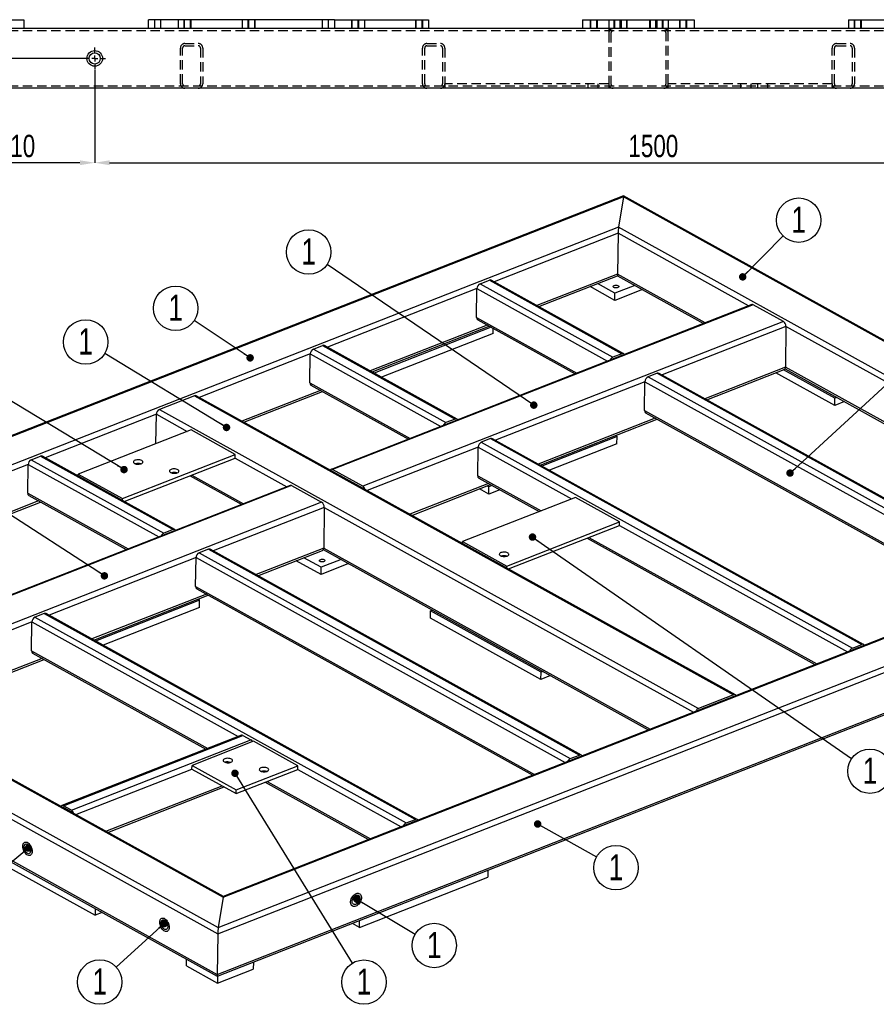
# Model space of a CAD drawing. Header units: millimetres. Extents: x 5 to 3649, y 4 to 418.
# Tile 65 of 105: x 2519 to 2634, y 76 to 208. Entities that reach past the tile are written whole.
import ezdxf

# ---------------------------------------------------------------- set-up
doc = ezdxf.new("R2010")
doc.units = ezdxf.units.MM
doc.header["$PDSIZE"] = -1
doc.linetypes.add('CENTERX2', pattern=[20.32, 12.7, -2.54, 2.54, -2.54])
doc.linetypes.add('HIDDEN', pattern=[1.905, 1.27, -0.635])
for name, color, linetype in [('COTES', 1, 'Continuous'), ('NOTES', 6, 'Continuous'), ('TRAIT-FINS', 9, 'Continuous'), ('TRAIT-MIXTES', 3, 'CENTERX2'), ('TRAIT-TIRET', 2, 'HIDDEN')]:
    doc.layers.add(name, color=color, linetype=linetype)
doc.layers.add('TRAIT-FORT', color=4, linetype='Continuous', lineweight=25)
doc.styles.add('SLDTEXTSTYLE0', font='TXT', dxfattribs={"width": 0.75})
doc.dimstyles.new('SLDDIMSTYLE0', dxfattribs={"dimtxt": 3, "dimasz": 2, "dimexe": 0, "dimexo": 0.0625, "dimgap": 0.75, "dimtad": 1, "dimdec": 0, "dimlfac": 10, "dimrnd": 1e-09, "dimzin": 12, "dimdsep": 46, "dimtxsty": 'SLDTEXTSTYLE0', "dimsah": 1, "dimcen": 0.09, "dimadec": 0, "dimazin": 3, "dimtfac": 1, "dimtdec": 0, "dimtofl": 0, "dimtmove": 0, "dimatfit": 3, "dimfxl": 1, "dimfrac": 2, "dimtolj": 1, "dimtzin": 12, "dimarcsym": 0})
doc.dimstyles.new('SLDDIMSTYLE1', dxfattribs={"dimtxt": 3, "dimasz": 2, "dimexe": 0, "dimexo": 0.0625, "dimgap": 0.75, "dimtad": 1, "dimdec": 0, "dimlfac": 10, "dimrnd": 1e-09, "dimzin": 12, "dimdsep": 46, "dimtxsty": 'SLDTEXTSTYLE0', "dimsah": 1, "dimcen": 0.09, "dimadec": 0, "dimazin": 3, "dimtfac": 1, "dimtdec": 0, "dimtmove": 0, "dimatfit": 0, "dimfxl": 1, "dimfrac": 2, "dimtolj": 1, "dimtzin": 12, "dimarcsym": 0})
doc.dimstyles.new('SLDDIMSTYLE6', dxfattribs={"dimtxt": 0.18, "dimasz": 1, "dimexe": 0, "dimexo": 0.0625, "dimgap": 0, "dimtad": 0, "dimtih": 1, "dimtoh": 1, "dimdec": 0, "dimrnd": 1e-09, "dimzin": 0, "dimdsep": 46, "dimtxsty": 'Standard', "dimblk1": 'DOT', "dimblk2": 'DOT', "dimsah": 1, "dimcen": 0.09, "dimadec": 0, "dimazin": 0, "dimtfac": 1, "dimtdec": 0, "dimtofl": 0, "dimtmove": 0, "dimatfit": 3, "dimldrblk": 'DOT', "dimfxl": 1, "dimfrac": 2, "dimtolj": 1, "dimtzin": 0, "dimarcsym": 0})

# ---------------------------------------------------------------- blocks, each defined once
blk = doc.blocks.new('*D2347')
at = {"layer": 'COTES', "color": 0, "lineweight": -2, "transparency": 16777216}
for p, q in [((2529.15, 201.53), (2529.15, 189.04)), ((2679.15, 201.53), (2679.15, 189.04)), ((2531.15, 189.04), (2677.15, 189.04))]:
    blk.add_line(p, q, dxfattribs=at)
at = {"layer": 'COTES', "color": 0, "transparency": 16777216}
for points in [[(2531.15, 189.37), (2531.15, 188.71), (2529.15, 189.04)], [(2677.15, 189.37), (2677.15, 188.71), (2679.15, 189.04)]]:
    blk.add_solid(points, dxfattribs=at)
at = {"layer": 'Defpoints', "color": 0, "transparency": 16777216}
for p in [(2529.15, 201.59), (2679.15, 201.59), (2679.15, 189.04)]:
    blk.add_point(p, dxfattribs=at)
at = {"layer": 'COTES', "color": 0, "transparency": 16777216, "insert": (2604.15, 192.79), "char_height": 3, "attachment_point": 2, "style": 'SLDTEXTSTYLE0'}
blk.add_mtext('\\A1;1500', dxfattribs=at)
blk = doc.blocks.new('*D2348')
at = {"layer": 'COTES', "color": 0, "lineweight": -2, "transparency": 16777216}
for p, q in [((2529.15, 201.53), (2529.15, 189.04)), ((2508.15, 199.58), (2508.15, 189.04)), ((2527.15, 189.04), (2510.15, 189.04))]:
    blk.add_line(p, q, dxfattribs=at)
at = {"layer": 'COTES', "color": 0, "transparency": 16777216}
for points in [[(2510.15, 189.37), (2510.15, 188.71), (2508.15, 189.04)], [(2527.15, 189.37), (2527.15, 188.71), (2529.15, 189.04)]]:
    blk.add_solid(points, dxfattribs=at)
at = {"layer": 'Defpoints', "color": 0, "transparency": 16777216}
for p in [(2529.15, 201.59), (2508.15, 199.64), (2508.15, 189.04)]:
    blk.add_point(p, dxfattribs=at)
at = {"layer": 'COTES', "color": 0, "transparency": 16777216, "insert": (2518.65, 192.79), "char_height": 3, "attachment_point": 2, "style": 'SLDTEXTSTYLE0'}
blk.add_mtext('\\A1;210', dxfattribs=at)
blk = doc.blocks.new('*D2349')
at = {"layer": 'COTES', "color": 0, "lineweight": -2, "transparency": 16777216}
for p, q in [((2500.96, 205.04), (2500.96, 207.04)), ((2527.64, 203.04), (2500.96, 203.04)), ((2500.96, 203.04), (2500.96, 199.04)), ((2508.69, 199.04), (2500.96, 199.04)), ((2500.96, 197.04), (2500.96, 188.75))]:
    blk.add_line(p, q, dxfattribs=at)
at = {"layer": 'COTES', "color": 0, "transparency": 16777216}
for points in [[(2500.63, 205.04), (2501.29, 205.04), (2500.96, 203.04)], [(2500.63, 197.04), (2501.29, 197.04), (2500.96, 199.04)]]:
    blk.add_solid(points, dxfattribs=at)
at = {"layer": 'Defpoints', "color": 0, "transparency": 16777216}
for p in [(2527.7, 203.04), (2500.96, 199.04), (2508.75, 199.04)]:
    blk.add_point(p, dxfattribs=at)
at = {"layer": 'COTES', "color": 0, "transparency": 16777216, "insert": (2497.21, 191.19), "char_height": 3, "attachment_point": 2, "rotation": 90, "style": 'SLDTEXTSTYLE0'}
blk.add_mtext('\\A1;40', dxfattribs=at)
blk = doc.blocks.new('SW_CENTERMARKSYMBOL_494')
at = {"layer": 'TRAIT-MIXTES', "color": 0}
for p, q in [((0, 0.8), (0, 1.45)), ((-0.8, 0), (-1.45, 0)), ((0, 0), (-0.4, 0)), ((0, 0), (0, 0.4)), ((0, 0), (0, -0.4)), ((0, 0), (0.4, 0)), ((0.8, 0), (1.45, 0)), ((0, -0.8), (0, -1.45))]:
    blk.add_line(p, q, dxfattribs=at)
blk = doc.blocks.new('SW_NOTE_162')
at = {"layer": 'NOTES', "color": 0}
blk.add_circle((2.1, 2.12), 2.98, dxfattribs=at)
at = {"layer": 'NOTES', "color": 0, "insert": (2.1, 3.94), "char_height": 3.5, "attachment_point": 2, "style": 'SLDTEXTSTYLE0'}
blk.add_mtext('1', dxfattribs=at)
blk = doc.blocks.new('_Dot')
at = {"color": 0, "linetype": 'ByBlock', "lineweight": -2}
blk.add_line((-0.5, 0), (-1, 0), dxfattribs=at)
at = {"color": 0, "linetype": 'ByBlock', "const_width": 0.5}
blk.add_lwpolyline([(-0.25, 0, 1), (0.25, 0, 1)], format="xyb", close=True, dxfattribs=at)
blk = doc.blocks.new('SW_NOTE_163')
at = {"layer": 'NOTES', "color": 0}
blk.add_circle((-2.48, 1.65), 2.98, dxfattribs=at)
at = {"layer": 'NOTES', "color": 0, "insert": (-2.48, 3.47), "char_height": 3.5, "attachment_point": 2, "style": 'SLDTEXTSTYLE0'}
blk.add_mtext('1', dxfattribs=at)
blk = doc.blocks.new('SW_NOTE_164')
at = {"layer": 'NOTES', "color": 0}
blk.add_circle((-2.55, 1.55), 2.98, dxfattribs=at)
at = {"layer": 'NOTES', "color": 0, "insert": (-2.55, 3.37), "char_height": 3.5, "attachment_point": 2, "style": 'SLDTEXTSTYLE0'}
blk.add_mtext('1', dxfattribs=at)
blk = doc.blocks.new('SW_NOTE_167')
at = {"layer": 'NOTES', "color": 0}
blk.add_circle((2.6, -1.45), 2.98, dxfattribs=at)
at = {"layer": 'NOTES', "color": 0, "insert": (2.61, 0.36), "char_height": 3.5, "attachment_point": 2, "style": 'SLDTEXTSTYLE0'}
blk.add_mtext('1', dxfattribs=at)
blk = doc.blocks.new('SW_NOTE_168')
at = {"layer": 'NOTES', "color": 0}
blk.add_circle((-2.47, 1.68), 2.98, dxfattribs=at)
at = {"layer": 'NOTES', "color": 0, "insert": (-2.46, 3.5), "char_height": 3.5, "attachment_point": 2, "style": 'SLDTEXTSTYLE0'}
blk.add_mtext('1', dxfattribs=at)
blk = doc.blocks.new('SW_NOTE_174')
at = {"layer": 'NOTES', "color": 0}
blk.add_circle((-2.21, -2), 2.98, dxfattribs=at)
at = {"layer": 'NOTES', "color": 0, "insert": (-2.2, -0.18), "char_height": 3.5, "attachment_point": 2, "style": 'SLDTEXTSTYLE0'}
blk.add_mtext('1', dxfattribs=at)
blk = doc.blocks.new('SW_NOTE_175')
at = {"layer": 'NOTES', "color": 0}
blk.add_circle((2.56, -1.53), 2.98, dxfattribs=at)
at = {"layer": 'NOTES', "color": 0, "insert": (2.56, 0.29), "char_height": 3.5, "attachment_point": 2, "style": 'SLDTEXTSTYLE0'}
blk.add_mtext('1', dxfattribs=at)
blk = doc.blocks.new('SW_NOTE_179')
at = {"layer": 'NOTES', "color": 0}
blk.add_circle((1.57, -2.54), 2.98, dxfattribs=at)
at = {"layer": 'NOTES', "color": 0, "insert": (1.57, -0.72), "char_height": 3.5, "attachment_point": 2, "style": 'SLDTEXTSTYLE0'}
blk.add_mtext('1', dxfattribs=at)
blk = doc.blocks.new('SW_NOTE_180')
at = {"layer": 'NOTES', "color": 0}
blk.add_circle((2.45, -1.7), 2.98, dxfattribs=at)
at = {"layer": 'NOTES', "color": 0, "insert": (2.46, 0.12), "char_height": 3.5, "attachment_point": 2, "style": 'SLDTEXTSTYLE0'}
blk.add_mtext('1', dxfattribs=at)

msp = doc.modelspace()

# ---------------------------------------------------------------- linework, layer by layer
at = {"layer": 'TRAIT-FINS', "lineweight": 18}
for p, q in [((2541.100196, 208.240527), (2541.100196, 207.040527)), ((2541.100196, 208.240527), (2541.100196, 207.040527)), ((2542.100196, 208.240527), (2542.100196, 207.040527)), ((2542.100196, 208.240527), (2542.100196, 207.040527)), ((2549.700196, 208.240527), (2549.700196, 207.040527)), ((2549.700196, 208.240527), (2549.700196, 207.040527)), ((2550.700196, 208.240527), (2550.700196, 207.040527)), ((2550.700196, 208.240527), (2550.700196, 207.040527)), ((2563.600196, 208.240527), (2563.600196, 207.040527)), ((2563.600196, 208.240527), (2563.600196, 207.040527)), ((2564.600196, 208.240527), (2564.600196, 207.040527)), ((2564.600196, 208.240527), (2564.600196, 207.040527)), ((2572.200196, 208.240527), (2572.200196, 207.040527)), ((2572.200196, 208.240527), (2572.200196, 207.040527)), ((2573.200196, 208.240527), (2573.200196, 207.040527)), ((2573.200196, 208.240527), (2573.200196, 207.040527)), ((2595.650196, 208.240527), (2595.650196, 207.040527)), ((2595.650196, 208.240527), (2595.650196, 207.040527)), ((2596.650196, 208.240527), (2596.650196, 207.040527)), ((2596.650196, 208.240527), (2596.650196, 207.040527)), ((2598.850196, 208.240527), (2598.850196, 207.040527)), ((2598.850196, 208.240527), (2598.850196, 207.040527)), ((2599.650196, 208.240527), (2599.650196, 207.040527)), ((2599.650196, 208.240527), (2599.650196, 207.040527)), ((2599.850196, 208.240527), (2599.850196, 207.040527)), ((2599.850196, 208.240527), (2599.850196, 207.040527)), ((2600.650196, 208.240527), (2600.650196, 207.040527)), ((2600.650196, 208.240527), (2600.650196, 207.040527)), ((2603.650196, 208.240527), (2603.650196, 207.040527)), ((2603.650196, 208.240527), (2603.650196, 207.040527)), ((2604.450196, 208.240527), (2604.450196, 207.040527)), ((2604.450196, 208.240527), (2604.450196, 207.040527)), ((2604.650196, 208.240527), (2604.650196, 207.040527)), ((2604.650196, 208.240527), (2604.650196, 207.040527)), ((2605.450196, 208.240527), (2605.450196, 207.040527)), ((2605.450196, 208.240527), (2605.450196, 207.040527)), ((2607.650196, 208.240527), (2607.650196, 207.040527)), ((2607.650196, 208.240527), (2607.650196, 207.040527)), ((2608.650196, 208.240527), (2608.650196, 207.040527)), ((2608.650196, 208.240527), (2608.650196, 207.040527)), ((2631.100196, 208.240527), (2631.100196, 207.040527)), ((2631.100196, 208.240527), (2631.100196, 207.040527)), ((2632.100196, 208.240527), (2632.100196, 207.040527)), ((2632.100196, 208.240527), (2632.100196, 207.040527)), ((2541.100196, 207.040527), (2542.100196, 207.040527)), ((2541.100196, 207.040527), (2542.100196, 207.040527)), ((2549.700196, 207.040527), (2550.700196, 207.040527)), ((2549.700196, 207.040527), (2550.700196, 207.040527)), ((2563.600196, 207.040527), (2564.600196, 207.040527)), ((2563.600196, 207.040527), (2564.600196, 207.040527)), ((2572.200196, 207.040527), (2573.200196, 207.040527)), ((2572.200196, 207.040527), (2573.200196, 207.040527)), ((2595.650196, 207.040527), (2596.650196, 207.040527)), ((2595.650196, 207.040527), (2596.650196, 207.040527)), ((2599.650196, 207.040527), (2600.650196, 207.040527)), ((2599.650196, 207.040527), (2600.650196, 207.040527)), ((2603.650196, 207.040527), (2604.650196, 207.040527)), ((2603.650196, 207.040527), (2604.650196, 207.040527)), ((2607.650196, 207.040527), (2608.650196, 207.040527)), ((2607.650196, 207.040527), (2608.650196, 207.040527)), ((2631.100196, 207.040527), (2632.100196, 207.040527)), ((2631.100196, 207.040527), (2632.100196, 207.040527))]:
    msp.add_line(p, q, dxfattribs=at)
at = {"layer": 'TRAIT-FORT', "lineweight": 25}
for p, q in [((2516.150196, 208.240527), (2519.650196, 208.240527)), ((2519.650196, 208.240527), (2519.650196, 207.040527)), ((2536.350196, 207.040527), (2536.350196, 208.240527)), ((2561.350196, 208.240527), (2536.350196, 208.240527)), ((2561.350196, 208.240527), (2573.950196, 208.240527)), ((2561.350196, 208.240527), (2561.350196, 207.040527)), ((2573.950196, 208.240527), (2573.950196, 207.040527)), ((2594.650196, 208.240527), (2594.650196, 207.040527)), ((2594.650196, 208.240527), (2598.150196, 208.240527)), ((2598.150196, 208.240527), (2598.150196, 207.040527)), ((2598.150196, 208.240527), (2606.150196, 208.240527)), ((2606.150196, 208.240527), (2609.650196, 208.240527)), ((2606.150196, 208.240527), (2606.150196, 207.040527)), ((2609.650196, 208.240527), (2609.650196, 207.040527)), ((2630.350196, 208.240527), (2630.350196, 207.040527)), ((2630.350196, 208.240527), (2652.950196, 208.240527)), ((2536.350196, 207.040527), (2515.650196, 207.040527)), ((2561.350196, 207.040527), (2536.350196, 207.040527)), ((2652.950196, 207.040527), (2561.350196, 207.040527)), ((2705.550196, 199.040527), (2508.750196, 199.040527)), ((2600.155225, 184.598531), (2464.134473, 131.306642)), ((2600.123538, 184.479638), (2464.577918, 131.373902)), ((2600.123538, 184.479638), (2599.47412, 180.408408)), ((2681.279506, 139.491048), (2600.123538, 184.479638)), ((2681.760215, 139.362351), (2600.157938, 184.598351)), ((2599.47412, 180.408408), (2473.295474, 130.972581)), ((2672.561951, 139.892369), (2599.47412, 180.408408)), ((2599.409917, 179.567133), (2582.781501, 173.052246)), ((2599.409917, 179.567133), (2599.331703, 174.103902)), ((2616.944052, 169.847133), (2599.409917, 179.567133)), ((2580.889495, 172.790319), (2582.129242, 173.276042)), ((2582.129242, 173.276042), (2599.926603, 163.410123)), ((2600.184158, 163.405131), (2582.386796, 173.27105)), ((2599.331703, 174.103902), (2588.523346, 169.86927)), ((2588.786573, 169.723351), (2599.349018, 173.861636)), ((2611.123993, 167.566878), (2599.331703, 174.103902)), ((2599.347704, 173.862365), (2610.878081, 167.470532)), ((2580.469345, 172.146362), (2560.397189, 164.282244)), ((2580.414135, 168.289963), (2580.469345, 172.146362)), ((2580.469345, 172.146362), (2598.00348, 162.426361)), ((2580.889495, 172.790319), (2598.686857, 162.9244)), ((2598.97674, 170.562266), (2595.643707, 172.409924)), ((2598.990542, 171.526366), (2596.670776, 172.812322)), ((2602.682051, 172.013979), (2598.97674, 170.562266)), ((2601.668784, 172.575681), (2598.990542, 171.526366)), ((2598.97674, 170.562266), (2598.990542, 171.526366)), ((2617.364248, 170.011762), (2560.886906, 147.884372)), ((2617.570127, 169.985945), (2561.092785, 147.858555)), ((2621.604196, 167.74967), (2617.570127, 169.985945)), ((2580.414135, 168.289963), (2593.895203, 160.81677)), ((2580.562929, 167.974813), (2593.649292, 160.720424)), ((2621.604196, 167.74967), (2565.126854, 145.62228)), ((2581.857002, 167.257447), (2566.139034, 161.099268)), ((2566.40226, 160.953349), (2582.120228, 167.111529)), ((2582.363635, 166.976597), (2566.645668, 160.818417)), ((2582.643296, 166.127474), (2582.653155, 166.816102)), ((2621.953242, 167.070302), (2605.324826, 160.555416)), ((2621.953242, 167.070302), (2621.875028, 161.607071)), ((2671.522627, 139.591648), (2621.953242, 167.070302)), ((2582.643296, 166.127474), (2567.658934, 160.256715)), ((2558.505183, 164.020317), (2559.74493, 164.50604)), ((2558.505183, 164.020317), (2576.302545, 154.154398)), ((2559.74493, 164.50604), (2577.542291, 154.640121)), ((2577.799845, 154.635129), (2560.002484, 164.501048)), ((2558.085033, 163.376359), (2543.178487, 157.536089)), ((2558.029823, 159.519961), (2558.085033, 163.376359)), ((2558.085033, 163.376359), (2575.619168, 153.656359)), ((2599.926603, 163.410123), (2598.686857, 162.9244)), ((2621.875028, 161.607071), (2611.066671, 157.37244)), ((2611.329897, 157.226521), (2621.718058, 161.296523)), ((2628.512475, 157.441745), (2621.624719, 161.259953)), ((2621.828258, 161.400331), (2665.456656, 137.215047)), ((2665.702568, 137.311394), (2621.875028, 161.607071)), ((2604.672566, 160.779212), (2603.43282, 160.293489)), ((2603.43282, 160.293489), (2653.265432, 132.668916)), ((2604.672566, 160.779212), (2654.505178, 133.154639)), ((2654.762733, 133.149647), (2604.930121, 160.77422)), ((2628.498672, 156.477645), (2620.59765, 160.857555)), ((2558.029823, 159.519961), (2571.510891, 152.046768)), ((2558.178616, 159.204811), (2571.264979, 151.950422)), ((2603.01267, 159.649531), (2582.940513, 151.785414)), ((2602.95746, 155.793133), (2603.01267, 159.649531)), ((2603.01267, 159.649531), (2652.582055, 132.170877)), ((2542.526228, 157.759885), (2537.842741, 155.92493)), ((2542.526228, 157.759885), (2614.902164, 117.638482)), ((2615.159719, 117.633489), (2542.783782, 157.754892)), ((2559.47269, 158.487445), (2548.920332, 154.353113)), ((2549.183559, 154.207194), (2559.735916, 158.341526)), ((2628.498672, 156.477645), (2628.512475, 157.441745)), ((2628.780098, 157.546598), (2628.512475, 157.441745)), ((2629.793364, 156.984896), (2628.498672, 156.477645)), ((2537.422591, 155.280973), (2522.516067, 149.440711)), ((2537.365986, 151.32714), (2537.422591, 155.280973)), ((2537.422591, 155.280973), (2541.578061, 152.977399)), ((2537.842741, 155.92493), (2610.218677, 115.803527)), ((2577.542291, 154.640121), (2576.302545, 154.154398)), ((2604.400326, 154.760617), (2588.682359, 148.602438)), ((2602.95746, 155.793133), (2648.473778, 130.561286)), ((2603.106253, 155.477983), (2648.227867, 130.464939)), ((2588.945585, 148.456519), (2604.663553, 154.614698)), ((2542.091596, 153.178598), (2526.939161, 147.24199)), ((2548.02405, 149.889958), (2542.091596, 153.178598)), ((2582.288254, 152.00921), (2581.048508, 151.523486)), ((2582.288254, 152.00921), (2632.120866, 124.384637)), ((2632.37842, 124.379645), (2582.545808, 152.004217)), ((2599.27719, 152.274065), (2589.188992, 148.321587)), ((2599.033782, 152.408997), (2599.27719, 152.274065)), ((2599.263387, 151.309966), (2599.27719, 152.274065)), ((2580.628358, 150.879529), (2565.721812, 145.039258)), ((2580.573148, 147.023131), (2580.628358, 150.879529)), ((2580.628358, 150.879529), (2593.173122, 143.925373)), ((2581.048508, 151.523486), (2630.881119, 123.898914)), ((2599.263387, 151.309966), (2590.202259, 147.759885)), ((2520.624061, 149.178783), (2521.863808, 149.664507)), ((2521.863808, 149.664507), (2539.661169, 139.798588)), ((2539.918724, 139.793596), (2522.121362, 149.659514)), ((2532.871614, 143.95335), (2548.02405, 149.889958)), ((2533.110625, 143.567647), (2548.017149, 149.407909)), ((2548.017149, 149.407909), (2548.02405, 149.889958)), ((2548.017149, 149.407909), (2554.956726, 145.560973)), ((2520.203911, 148.534826), (2500.476129, 140.805632)), ((2520.148701, 144.678428), (2520.203911, 148.534826)), ((2520.203911, 148.534826), (2537.738046, 138.814826)), ((2520.624061, 149.178783), (2538.421423, 139.312865)), ((2534.835603, 148.585775), (2535.086039, 148.683894)), ((2526.935564, 146.990775), (2526.939161, 147.24199)), ((2526.939161, 147.24199), (2532.871614, 143.95335)), ((2541.951178, 147.031308), (2548.890755, 143.184372)), ((2542.197089, 147.127654), (2549.136667, 143.280718)), ((2565.123403, 145.381255), (2561.089335, 147.61753)), ((2565.126854, 145.62228), (2561.092785, 147.858555)), ((2561.164678, 147.575764), (2561.153822, 147.571511)), ((2580.573148, 147.023131), (2589.064845, 142.315781)), ((2580.721941, 146.707981), (2588.818934, 142.219435)), ((2555.376921, 145.725602), (2492.012099, 120.89975)), ((2555.582801, 145.699785), (2492.217979, 120.873933)), ((2555.582801, 145.699785), (2559.616869, 143.46351)), ((2582.016014, 145.990615), (2571.463657, 141.856282)), ((2571.726883, 141.710363), (2582.27924, 145.844696)), ((2582.058488, 145.52791), (2581.815081, 145.662842)), ((2582.044685, 144.56381), (2582.058488, 145.52791)), ((2582.522647, 145.709764), (2582.058488, 145.52791)), ((2520.148701, 144.678428), (2533.629769, 137.205234)), ((2520.297495, 144.363278), (2533.383858, 137.108888)), ((2593.686657, 144.126572), (2578.5342, 138.189955)), ((2582.044685, 144.56381), (2580.788011, 145.260444)), ((2583.535914, 145.148062), (2582.044685, 144.56381)), ((2599.619111, 140.837932), (2593.686657, 144.126572)), ((2559.616869, 143.46351), (2496.252047, 118.637658)), ((2521.591568, 143.645912), (2506.217974, 137.622656)), ((2506.4812, 137.476737), (2521.854794, 143.499993)), ((2532.868018, 143.702135), (2532.871614, 143.95335)), ((2559.965915, 142.784142), (2545.059391, 136.94388)), ((2559.965915, 142.784142), (2559.887701, 137.320911)), ((2559.965915, 142.784142), (2609.535301, 115.305488)), ((2584.466653, 134.901315), (2599.619111, 140.837932)), ((2584.705664, 134.515612), (2599.61221, 140.355882)), ((2599.61221, 140.355882), (2599.619111, 140.837932)), ((2599.61221, 140.355882), (2630.197743, 123.400875)), ((2539.661169, 139.798588), (2538.421423, 139.312865)), ((2545.669683, 85.544036), (2682.041801, 138.973588)), ((2545.733886, 86.385312), (2681.279506, 139.491048)), ((2546.383305, 90.456541), (2672.561951, 139.892369)), ((2672.118505, 139.825109), (2546.414991, 90.575435)), ((2578.530603, 137.93874), (2578.5342, 138.189955)), ((2578.5342, 138.189955), (2584.466653, 134.901315)), ((2595.258021, 138.649944), (2625.843554, 121.694937)), ((2595.503932, 138.746291), (2626.089466, 121.791283)), ((2544.407132, 137.167676), (2543.167386, 136.681953)), ((2543.167386, 136.681953), (2592.999998, 109.05738)), ((2544.407132, 137.167676), (2594.239744, 109.543104)), ((2594.497298, 109.538111), (2544.664687, 137.162684)), ((2559.887701, 137.320911), (2550.801237, 133.760904)), ((2551.064463, 133.614985), (2559.730732, 137.010363)), ((2559.840932, 137.114171), (2603.46933, 112.928887)), ((2559.887701, 137.320911), (2603.715242, 113.025234)), ((2542.747236, 136.037995), (2523.019453, 128.308801)), ((2542.692026, 132.181597), (2542.747236, 136.037995)), ((2542.747236, 136.037995), (2592.316621, 108.559342)), ((2559.532738, 133.779276), (2556.199705, 135.626934)), ((2559.546541, 134.743376), (2557.226775, 136.029332)), ((2563.238049, 135.230989), (2559.532738, 133.779276)), ((2562.224782, 135.79269), (2559.546541, 134.743376)), ((2584.463057, 134.6501), (2584.466653, 134.901315)), ((2545.591469, 80.080805), (2681.963587, 133.510357)), ((2559.532738, 133.779276), (2559.546541, 134.743376)), ((2542.692026, 132.181597), (2588.208344, 106.94975)), ((2545.610183, 79.839088), (2681.630935, 133.130977)), ((2463.801821, 130.927263), (2545.669683, 85.544036)), ((2464.577918, 131.373902), (2545.733886, 86.385312)), ((2473.295474, 130.972581), (2546.383305, 90.456541)), ((2546.41639, 90.575983), (2473.776183, 130.843884)), ((2544.134892, 131.149081), (2528.761299, 125.125825)), ((2529.024525, 124.979906), (2544.398118, 131.003163)), ((2542.840819, 131.866447), (2587.962432, 106.853404)), ((2543.213097, 130.308583), (2529.267932, 124.844974)), ((2542.96969, 130.443515), (2543.213097, 130.308583)), ((2543.199294, 129.344483), (2543.213097, 130.308583)), ((2522.367194, 128.532597), (2521.127448, 128.046874)), ((2522.367194, 128.532597), (2572.199806, 100.908025)), ((2572.45736, 100.903032), (2522.624748, 128.527605)), ((2543.199294, 129.344483), (2530.281199, 124.283273)), ((2574.223536, 127.916254), (2574.237338, 128.880354)), ((2574.237338, 128.880354), (2574.504961, 128.985206)), ((2589.068473, 120.658755), (2574.237338, 128.880354)), ((2520.707297, 127.402916), (2505.379605, 121.397644)), ((2520.652087, 123.546518), (2520.707297, 127.402916)), ((2520.707297, 127.402916), (2548.425478, 112.037418)), ((2521.127448, 128.046874), (2570.960059, 100.422301)), ((2589.05467, 119.694655), (2574.223536, 127.916254)), ((2463.723607, 125.464032), (2545.591469, 80.080805)), ((2464.005193, 125.075269), (2545.60747, 79.839268)), ((2630.881119, 123.898914), (2632.120866, 124.384637)), ((2520.652087, 123.546518), (2544.317201, 110.427827)), ((2520.800881, 123.231368), (2544.071289, 110.331481)), ((2502.852076, 114.725741), (2522.35818, 122.368084)), ((2522.094954, 122.514002), (2510.80112, 118.089165)), ((2589.05467, 119.694655), (2589.068473, 120.658755)), ((2589.336096, 120.763607), (2589.068473, 120.658755)), ((2590.349363, 120.201906), (2589.05467, 119.694655)), ((2614.902164, 117.638482), (2610.218677, 115.803527)), ((2548.845674, 112.202048), (2524.739469, 102.757421)), ((2524.945349, 102.731605), (2549.051553, 112.176231)), ((2526.01319, 102.13965), (2550.119395, 111.584276)), ((2550.475342, 111.386958), (2542.210365, 108.148803)), ((2549.051553, 112.176231), (2550.119395, 111.584276)), ((2556.407796, 108.098318), (2550.475342, 111.386958)), ((2592.999998, 109.05738), (2594.239744, 109.543104)), ((2526.608148, 101.556628), (2542.203464, 107.666753)), ((2542.203464, 107.666753), (2542.210365, 108.148803)), ((2542.203464, 107.666753), (2548.135918, 104.378114)), ((2542.210365, 108.148803), (2548.142819, 104.860163)), ((2548.135918, 104.378114), (2556.400894, 107.616268)), ((2548.142819, 104.860163), (2556.407796, 108.098318)), ((2556.400894, 107.616268), (2556.407796, 108.098318)), ((2556.400894, 107.616268), (2570.276683, 99.924263)), ((2552.046706, 105.91033), (2565.922494, 98.218325)), ((2552.292617, 106.006677), (2566.168406, 98.314671)), ((2530.661215, 99.309821), (2546.256531, 105.419946)), ((2530.924441, 99.163902), (2546.519757, 105.274028)), ((2548.135918, 104.378114), (2548.142819, 104.860163)), ((2526.00974, 101.898625), (2524.941898, 102.49058)), ((2526.01319, 102.13965), (2524.945349, 102.731605)), ((2525.006385, 102.44456), (2525.017241, 102.448814)), ((2570.960059, 100.422301), (2572.199806, 100.908025)), ((2514.354485, 96.265141), (2529.18562, 88.043542)), ((2581.928618, 94.068373), (2581.91554, 93.154907)), ((2564.696838, 86.408751), (2581.91554, 93.154907)), ((2546.383305, 90.456541), (2545.733886, 86.385312)), ((2529.198391, 88.935597), (2529.18562, 88.043542)), ((2530.135938, 88.41587), (2529.18562, 88.043542)), ((2564.696838, 86.408751), (2564.709916, 87.322217)), ((2564.696838, 86.408751), (2563.736787, 86.940953)), ((2545.669683, 85.544036), (2545.591469, 80.080805)), ((2541.465799, 81.236058), (2541.47857, 82.128113)), ((2541.465799, 81.236058), (2545.618517, 78.934011)), ((2545.618517, 78.934011), (2550.439753, 80.822934)), ((2550.452831, 81.736401), (2550.439753, 80.822934)), ((2545.631594, 79.847477), (2545.618517, 78.934011))]:
    msp.add_line(p, q, dxfattribs=at)
at = {"layer": 'TRAIT-FORT', "lineweight": 25, "flags": 128}
for points in [[(2599.385926, 172.284664), (2599.288444, 172.25707), (2599.177222, 172.244346), (2599.06214, 172.247624), (2598.953426, 172.266612), (2598.860739, 172.299623), (2598.792314, 172.343723), (2598.754231, 172.394995), (2598.749874, 172.448883), (2598.77963, 172.500597), (2598.840856, 172.545545), (2598.928111, 172.57973), (2599.033641, 172.600117), (2599.148071, 172.604893), (2599.261233, 172.593635), (2599.363071, 172.567342), (2599.444538, 172.52835), (2599.498393, 172.480126), (2599.519853, 172.426952), (2599.507009, 172.373554), (2599.461004, 172.324678), (2599.385926, 172.284664)], [(2534.490059, 148.686114), (2534.594553, 148.639624), (2534.717984, 148.604938), (2534.854161, 148.583794), (2534.996256, 148.577252), (2535.137144, 148.585642), (2535.26976, 148.608541), (2535.387454, 148.644801), (2535.484325, 148.692606), (2535.555515, 148.749556), (2535.597454, 148.812797), (2535.60804, 148.879158), (2535.586741, 148.94531), (2535.534625, 149.007937), (2535.454306, 149.063899), (2535.349812, 149.110388), (2535.226381, 149.145075), (2535.090204, 149.166219), (2534.948109, 149.17276), (2534.807221, 149.164371), (2534.674605, 149.141472), (2534.556911, 149.105211), (2534.46004, 149.057407), (2534.38885, 149.000456), (2534.346911, 148.937215), (2534.336325, 148.870855), (2534.357624, 148.804702), (2534.40974, 148.742075), (2534.490059, 148.686114)], [(2539.338402, 147.463127), (2539.442896, 147.416637), (2539.566326, 147.381951), (2539.702503, 147.360807), (2539.844599, 147.354265), (2539.985486, 147.362655), (2540.118103, 147.385554), (2540.235797, 147.421814), (2540.332668, 147.469619), (2540.403858, 147.526569), (2540.445797, 147.58981), (2540.456382, 147.656171), (2540.435083, 147.722323), (2540.382968, 147.78495), (2540.302649, 147.840912), (2540.198154, 147.887401), (2540.074724, 147.922087), (2539.938547, 147.943232), (2539.796452, 147.949773), (2539.655564, 147.941384), (2539.522948, 147.918485), (2539.405253, 147.882224), (2539.308383, 147.83442), (2539.237193, 147.777469), (2539.195253, 147.714228), (2539.184668, 147.647868), (2539.205967, 147.581715), (2539.258083, 147.519088), (2539.338402, 147.463127)], [(2561.089335, 147.61753), (2561.054548, 147.632147), (2561.037986, 147.635724)], [(2565.17446, 145.342681), (2565.158058, 145.357377), (2565.123403, 145.381255)], [(2583.619931, 136.293178), (2583.724425, 136.246689), (2583.847856, 136.212002), (2583.984033, 136.190858), (2584.126128, 136.184317), (2584.267016, 136.192706), (2584.399632, 136.215605), (2584.517326, 136.251866), (2584.614197, 136.29967), (2584.685387, 136.35662), (2584.727326, 136.419862), (2584.737912, 136.486222), (2584.716613, 136.552375), (2584.664497, 136.615002), (2584.584178, 136.670963), (2584.479684, 136.717452), (2584.356253, 136.752139), (2584.220076, 136.773283), (2584.077981, 136.779824), (2583.937093, 136.771435), (2583.804477, 136.748536), (2583.686783, 136.712275), (2583.589912, 136.664471), (2583.518722, 136.60752), (2583.476783, 136.544279), (2583.466197, 136.477919), (2583.487496, 136.411766), (2583.539612, 136.349139), (2583.619931, 136.293178)], [(2559.941924, 135.501674), (2559.844442, 135.47408), (2559.73322, 135.461356), (2559.618139, 135.464634), (2559.509424, 135.483622), (2559.416737, 135.516632), (2559.348312, 135.560733), (2559.310229, 135.612005), (2559.305872, 135.665892), (2559.335628, 135.717607), (2559.396854, 135.762554), (2559.484109, 135.79674), (2559.58964, 135.817127), (2559.70407, 135.821903), (2559.817231, 135.810645), (2559.919069, 135.784352), (2560.000536, 135.74536), (2560.054391, 135.697135), (2560.075851, 135.643962), (2560.063008, 135.590564), (2560.017003, 135.541687), (2559.941924, 135.501674)], [(2546.545134, 108.61565), (2546.649628, 108.569161), (2546.773059, 108.534474), (2546.909236, 108.51333), (2547.051331, 108.506789), (2547.192219, 108.515178), (2547.324835, 108.538077), (2547.442529, 108.574338), (2547.5394, 108.622142), (2547.61059, 108.679093), (2547.652529, 108.742334), (2547.663115, 108.808694), (2547.641816, 108.874847), (2547.5897, 108.937474), (2547.509381, 108.993435), (2547.404887, 109.039924), (2547.281456, 109.074611), (2547.145279, 109.095755), (2547.003184, 109.102296), (2546.862296, 109.093907), (2546.72968, 109.071008), (2546.611986, 109.034747), (2546.515115, 108.986943), (2546.443925, 108.929993), (2546.401986, 108.866752), (2546.3914, 108.800391), (2546.412699, 108.734239), (2546.464815, 108.671612), (2546.545134, 108.61565)], [(2551.393477, 107.392663), (2551.497971, 107.346174), (2551.621401, 107.311487), (2551.757578, 107.290343), (2551.899674, 107.283802), (2552.040561, 107.292191), (2552.173178, 107.31509), (2552.290872, 107.351351), (2552.387743, 107.399155), (2552.458933, 107.456106), (2552.500872, 107.519347), (2552.511457, 107.585707), (2552.490158, 107.65186), (2552.438043, 107.714487), (2552.357724, 107.770448), (2552.253229, 107.816937), (2552.129799, 107.851624), (2551.993622, 107.872768), (2551.851527, 107.879309), (2551.710639, 107.87092), (2551.578023, 107.848021), (2551.460328, 107.81176), (2551.363458, 107.763956), (2551.292268, 107.707006), (2551.250328, 107.643764), (2551.239743, 107.577404), (2551.261042, 107.511252), (2551.313158, 107.448625), (2551.393477, 107.392663)], [(2524.941898, 102.49058), (2524.907111, 102.505196), (2524.89055, 102.508774)], [(2526.060796, 101.860051), (2526.044394, 101.874746), (2526.00974, 101.898625)], [(2519.498117, 97.298878), (2519.510943, 97.448007), (2519.544544, 97.580299), (2519.597776, 97.691248), (2519.668827, 97.777077), (2519.755277, 97.834862), (2519.854182, 97.862636), (2519.962174, 97.859452), (2520.075576, 97.82542), (2520.190525, 97.761698), (2520.303108, 97.670457), (2520.40949, 97.554802), (2520.506049, 97.418674), (2520.589496, 97.266707), (2520.65699, 97.104076), (2520.706232, 96.93632), (2520.735546, 96.769152), (2520.743933, 96.608264), (2520.731107, 96.459134), (2520.697506, 96.326843), (2520.644274, 96.215893), (2520.573223, 96.130065), (2520.486773, 96.07228), (2520.387868, 96.044506), (2520.279876, 96.047689), (2520.166474, 96.081721), (2520.051525, 96.145443), (2519.938942, 96.236685), (2519.83256, 96.352339), (2519.736001, 96.488468), (2519.652554, 96.640435), (2519.58506, 96.803066), (2519.535818, 96.970821), (2519.506504, 97.13799), (2519.498117, 97.298878)], [(2519.498117, 97.298878), (2519.510943, 97.448007), (2519.544544, 97.580299), (2519.597776, 97.691248), (2519.668827, 97.777077), (2519.755277, 97.834862), (2519.854182, 97.862636), (2519.962174, 97.859452), (2520.075576, 97.82542), (2520.190525, 97.761698), (2520.303108, 97.670457), (2520.40949, 97.554802), (2520.506049, 97.418674), (2520.589496, 97.266707), (2520.65699, 97.104076), (2520.706232, 96.93632), (2520.735546, 96.769152), (2520.743933, 96.608264), (2520.731107, 96.459134), (2520.697506, 96.326843), (2520.644274, 96.215893), (2520.573223, 96.130065), (2520.486773, 96.07228), (2520.387868, 96.044506), (2520.279876, 96.047689), (2520.166474, 96.081721), (2520.051525, 96.145443), (2519.938942, 96.236685), (2519.83256, 96.352339), (2519.736001, 96.488468), (2519.652554, 96.640435), (2519.58506, 96.803066), (2519.535818, 96.970821), (2519.506504, 97.13799), (2519.498117, 97.298878)], [(2519.676091, 97.200219), (2519.688348, 97.323985), (2519.720836, 97.430432), (2519.772037, 97.514581), (2519.839556, 97.572497), (2519.920236, 97.601474), (2520.010305, 97.600155), (2520.105551, 97.568603), (2520.20152, 97.508292), (2520.293726, 97.422043), (2520.377856, 97.313889), (2520.449978, 97.188887), (2520.506717, 97.052882), (2520.545423, 96.912233), (2520.564284, 96.773517), (2520.562418, 96.64322), (2520.539914, 96.527435), (2520.497822, 96.431575), (2520.438113, 96.360124), (2520.363576, 96.316421), (2520.277698, 96.302511), (2520.184494, 96.319043), (2520.088323, 96.365246), (2519.99368, 96.438957), (2519.904992, 96.536732), (2519.826406, 96.653997), (2519.761596, 96.78527), (2519.713592, 96.924413), (2519.684639, 97.064919), (2519.676091, 97.200219)], [(2564.214697, 89.254681), (2564.082018, 89.216982), (2563.954268, 89.209293), (2563.835798, 89.231878), (2563.730642, 89.283966), (2563.642382, 89.363785), (2563.574022, 89.468615), (2563.527891, 89.594888), (2563.505559, 89.738302), (2563.507788, 89.893975), (2563.534501, 90.056605), (2563.584788, 90.220653), (2563.656938, 90.380534), (2563.748492, 90.530803), (2563.856334, 90.666342), (2563.976791, 90.782536), (2564.105761, 90.875429), (2564.238851, 90.941856), (2564.371531, 90.979555), (2564.499281, 90.987244), (2564.617751, 90.964659), (2564.722906, 90.912571), (2564.811167, 90.832752), (2564.879527, 90.727922), (2564.925658, 90.601649), (2564.947989, 90.458235), (2564.94576, 90.302562), (2564.919047, 90.139932), (2564.86876, 89.975884), (2564.796611, 89.816003), (2564.705056, 89.665734), (2564.597214, 89.530195), (2564.476757, 89.414001), (2564.347788, 89.321108), (2564.214697, 89.254681)], [(2564.214697, 89.254681), (2564.082018, 89.216982), (2563.954268, 89.209293), (2563.835798, 89.231878), (2563.730642, 89.283966), (2563.642382, 89.363785), (2563.574022, 89.468615), (2563.527891, 89.594888), (2563.505559, 89.738302), (2563.507788, 89.893975), (2563.534501, 90.056605), (2563.584788, 90.220653), (2563.656938, 90.380534), (2563.748492, 90.530803), (2563.856334, 90.666342), (2563.976791, 90.782536), (2564.105761, 90.875429), (2564.238851, 90.941856), (2564.371531, 90.979555), (2564.499281, 90.987244), (2564.617751, 90.964659), (2564.722906, 90.912571), (2564.811167, 90.832752), (2564.879527, 90.727922), (2564.925658, 90.601649), (2564.947989, 90.458235), (2564.94576, 90.302562), (2564.919047, 90.139932), (2564.86876, 89.975884), (2564.796611, 89.816003), (2564.705056, 89.665734), (2564.597214, 89.530195), (2564.476757, 89.414001), (2564.347788, 89.321108), (2564.214697, 89.254681)], [(2564.218148, 89.495706), (2564.107304, 89.466287), (2564.002047, 89.466419), (2563.907297, 89.496095), (2563.827486, 89.553928), (2563.766346, 89.637214), (2563.726734, 89.742058), (2563.710504, 89.863559), (2563.718414, 89.996034), (2563.750094, 90.133289), (2563.804063, 90.268907), (2563.877798, 90.396546), (2563.967851, 90.510238), (2564.07001, 90.604667), (2564.1795, 90.675417), (2564.2912, 90.71918), (2564.399888, 90.73391), (2564.500481, 90.718918), (2564.588276, 90.674906), (2564.659167, 90.60393), (2564.70984, 90.50931), (2564.737926, 90.395471), (2564.742111, 90.267734), (2564.722199, 90.132074), (2564.679121, 89.994833), (2564.614893, 89.862428), (2564.532516, 89.741051), (2564.435843, 89.636377), (2564.329395, 89.553301), (2564.218148, 89.495706)], [(2537.888724, 87.104095), (2537.901549, 87.253224), (2537.93515, 87.385516), (2537.988383, 87.496466), (2538.059434, 87.582294), (2538.145884, 87.640079), (2538.244789, 87.667853), (2538.352781, 87.66467), (2538.466183, 87.630638), (2538.581132, 87.566916), (2538.693715, 87.475674), (2538.800097, 87.36002), (2538.896655, 87.223891), (2538.980102, 87.071924), (2539.047596, 86.909293), (2539.096839, 86.741538), (2539.126152, 86.574369), (2539.134539, 86.413481), (2539.121714, 86.264352), (2539.088113, 86.13206), (2539.034881, 86.021111), (2538.96383, 85.935282), (2538.87738, 85.877497), (2538.778475, 85.849723), (2538.670482, 85.852907), (2538.557081, 85.886939), (2538.442131, 85.95066), (2538.329549, 86.041902), (2538.223167, 86.157557), (2538.126608, 86.293685), (2538.043161, 86.445652), (2537.975667, 86.608283), (2537.926425, 86.776039), (2537.897111, 86.943207), (2537.888724, 87.104095)], [(2537.888724, 87.104095), (2537.901549, 87.253224), (2537.93515, 87.385516), (2537.988383, 87.496466), (2538.059434, 87.582294), (2538.145884, 87.640079), (2538.244789, 87.667853), (2538.352781, 87.66467), (2538.466183, 87.630638), (2538.581132, 87.566916), (2538.693715, 87.475674), (2538.800097, 87.36002), (2538.896655, 87.223891), (2538.980102, 87.071924), (2539.047596, 86.909293), (2539.096839, 86.741538), (2539.126152, 86.574369), (2539.134539, 86.413481), (2539.121714, 86.264352), (2539.088113, 86.13206), (2539.034881, 86.021111), (2538.96383, 85.935282), (2538.87738, 85.877497), (2538.778475, 85.849723), (2538.670482, 85.852907), (2538.557081, 85.886939), (2538.442131, 85.95066), (2538.329549, 86.041902), (2538.223167, 86.157557), (2538.126608, 86.293685), (2538.043161, 86.445652), (2537.975667, 86.608283), (2537.926425, 86.776039), (2537.897111, 86.943207), (2537.888724, 87.104095)], [(2538.066698, 87.005436), (2538.078954, 87.129203), (2538.111443, 87.235649), (2538.162643, 87.319798), (2538.230162, 87.377715), (2538.310843, 87.406691), (2538.400911, 87.405372), (2538.496157, 87.37382), (2538.592127, 87.313509), (2538.684333, 87.227261), (2538.768463, 87.119107), (2538.840584, 86.994105), (2538.897324, 86.858099), (2538.936029, 86.71745), (2538.95489, 86.578734), (2538.953025, 86.448438), (2538.93052, 86.332652), (2538.888429, 86.236793), (2538.828719, 86.165341), (2538.754183, 86.121638), (2538.668305, 86.107728), (2538.575101, 86.124261), (2538.47893, 86.170463), (2538.384287, 86.244175), (2538.295599, 86.341949), (2538.217013, 86.459215), (2538.152202, 86.590488), (2538.104198, 86.72963), (2538.075246, 86.870137), (2538.066698, 87.005436)]]:
    msp.add_lwpolyline(points, dxfattribs=at)
at = {"layer": 'TRAIT-FORT', "lineweight": 25}
for radius in [1.05, 0.75]:
    msp.add_circle((2529.150196, 203.040527), radius, dxfattribs=at)
for centre, radius, start, end in [((2582.252858, 173.007262), 0.295844, 63.08073313, 114.69839068), ((2581.204932, 172.12547), 0.735883, 115.38193014, 178.37319198), ((2617.441023, 169.790202), 0.234485, 56.59280653, 109.11237035), ((2580.751196, 168.256401), 0.338727, 174.31364017, 236.23363633), ((2621.143491, 167.083619), 0.80986, 359.05783667, 55.32857419), ((2558.82062, 163.355468), 0.735883, 115.38193014, 178.37319198), ((2559.868545, 164.23726), 0.295844, 63.08073313, 114.69839068), ((2598.981175, 162.284187), 0.704625, 114.68910744, 157.44458439), ((2600.048156, 163.163447), 0.274999, 33.91022397, 116.2323082), ((2621.566398, 161.568126), 0.311077, 299.17864735, 7.19198376), ((2603.748256, 159.62864), 0.735883, 115.38193014, 178.37319198), ((2604.796182, 160.510432), 0.295844, 63.08073313, 114.69839068), ((2558.366884, 159.486399), 0.338727, 174.31364017, 236.23363633), ((2542.649844, 157.491105), 0.295844, 63.08073313, 114.69839068), ((2538.158178, 155.260082), 0.735883, 115.38193014, 178.37319198), ((2577.663844, 154.393444), 0.274999, 33.91022397, 116.2323082), ((2603.29452, 155.759571), 0.338727, 174.31364017, 236.23363633), ((2576.596862, 153.514185), 0.704625, 114.68910744, 157.44458439), ((2582.41187, 151.74043), 0.295844, 63.08073313, 114.69839068), ((2581.363944, 150.858638), 0.735883, 115.38193014, 178.37319198), ((2521.987424, 149.395727), 0.295844, 63.08073313, 114.69839068), ((2520.939498, 148.513935), 0.735883, 115.38193014, 178.37319198), ((2534.952024, 147.466966), 1.225404, 71.43978345, 106.91978228), ((2539.800367, 146.243979), 1.225404, 71.43978326, 106.91978247), ((2560.96925, 147.67972), 0.217354, 55.3641937, 152.35699995), ((2580.910208, 146.989568), 0.338727, 174.31364017, 236.23363633), ((2555.453697, 145.504042), 0.234485, 56.59280653, 109.11237035), ((2564.712005, 144.995758), 0.751419, 15.60096496, 56.48968017), ((2520.485762, 144.644865), 0.338727, 174.31364017, 236.23363633), ((2559.156165, 142.797459), 0.80986, 359.05783667, 55.32857419), ((2538.715741, 138.672651), 0.704625, 114.68910744, 157.44458439), ((2539.782722, 139.551911), 0.274999, 33.91022397, 116.2323082), ((2543.482822, 136.017104), 0.735883, 115.38193014, 178.37319198), ((2544.530748, 136.898896), 0.295844, 63.08073313, 114.69839068), ((2559.579071, 137.281966), 0.311077, 299.17864735, 7.19198376), ((2584.081896, 135.074031), 1.225404, 71.43978344, 106.91978229), ((2543.029086, 132.148035), 0.338727, 174.31364017, 236.23363633), ((2522.49081, 128.263817), 0.295844, 63.08073313, 114.69839068), ((2521.442884, 127.382025), 0.735883, 115.38193014, 178.37319198), ((2632.242419, 124.13796), 0.274999, 33.91022397, 116.2323082), ((2520.989148, 123.512956), 0.338727, 174.31364017, 236.23363633), ((2631.175437, 123.2587), 0.704625, 114.68910744, 157.44458438), ((2615.023717, 117.391805), 0.274999, 33.91022397, 116.2323082), ((2610.512995, 115.163314), 0.704625, 114.68910744, 157.44458438), ((2548.922449, 111.980488), 0.234485, 56.59280653, 109.11237035), ((2549.776267, 111.030907), 0.651117, 28.14186668, 58.19819734), ((2547.007099, 107.396503), 1.225404, 71.43978317, 106.91978256), ((2593.294315, 108.417167), 0.704625, 114.68910744, 157.44458438), ((2594.361297, 109.296427), 0.274999, 33.91022397, 116.2323082), ((2551.855442, 106.173516), 1.225404, 71.43978328, 106.91978245), ((2524.821814, 102.55277), 0.217354, 55.3641937, 152.35699995), ((2525.598342, 101.513127), 0.751419, 15.60096496, 56.48968017), ((2572.321359, 100.661348), 0.274999, 33.91022397, 116.2323082), ((2571.254377, 99.782088), 0.704625, 114.68910744, 157.44458438)]:
    msp.add_arc(centre, radius, start, end, dxfattribs=at)
for centre, start_param, end_param in [((2600.116637, 183.997588), 6.2506063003, 6.9282153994), ((2600.116637, 183.997588), 6.2506063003, 6.9282153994), ((2599.467219, 179.926359), 0.6450300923, 2.215826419), ((2599.467219, 179.926359), 0.6450300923, 2.215826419), ((2599.389005, 174.463128), 2.215826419, 3.1090136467), ((2599.389005, 174.463128), 2.215826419, 3.1090136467), ((2546.376403, 89.974491), 0.0325790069, 0.6450300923), ((2546.376403, 89.974491), 0.0325790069, 0.6450300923), ((2545.726985, 85.903262), 0.6450300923, 2.215826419), ((2545.726985, 85.903262), 0.6450300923, 2.215826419), ((2545.648771, 80.440031), 2.215826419, 3.1741716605), ((2545.648771, 80.440031), 2.215826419, 3.1741716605)]:
    msp.add_ellipse(centre, major_axis=(0.039966, 0.601172), ratio=0.0692638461, start_param=start_param, end_param=end_param, dxfattribs=at)
at = {"layer": 'TRAIT-TIRET'}
for p, q in [((2537.175196, 208.240527), (2537.175196, 207.040527)), ((2538.025196, 207.040527), (2538.025196, 208.240527)), ((2540.350196, 208.240527), (2540.350196, 207.040527)), ((2541.175196, 208.240527), (2541.175196, 207.040527)), ((2542.025196, 207.040527), (2542.025196, 208.240527)), ((2548.950196, 208.240527), (2548.950196, 207.040527)), ((2549.775196, 208.240527), (2549.775196, 207.040527)), ((2550.625196, 207.040527), (2550.625196, 208.240527)), ((2559.675196, 208.240527), (2559.675196, 207.040527)), ((2560.525196, 207.040527), (2560.525196, 208.240527)), ((2563.675196, 208.240527), (2563.675196, 207.040527)), ((2564.525196, 207.040527), (2564.525196, 208.240527)), ((2565.350196, 208.240527), (2565.350196, 207.040527)), ((2572.275196, 208.240527), (2572.275196, 207.040527)), ((2573.125196, 207.040527), (2573.125196, 208.240527)), ((2595.725196, 208.240527), (2595.725196, 207.040527)), ((2596.575196, 207.040527), (2596.575196, 208.240527)), ((2598.925196, 208.240527), (2598.925196, 207.040527)), ((2599.725196, 208.240527), (2599.725196, 207.040527)), ((2599.775196, 207.040527), (2599.775196, 208.240527)), ((2600.575196, 207.040527), (2600.575196, 208.240527)), ((2603.725196, 208.240527), (2603.725196, 207.040527)), ((2604.525196, 208.240527), (2604.525196, 207.040527)), ((2604.575196, 207.040527), (2604.575196, 208.240527)), ((2605.375196, 207.040527), (2605.375196, 208.240527)), ((2607.725196, 208.240527), (2607.725196, 207.040527)), ((2608.575196, 207.040527), (2608.575196, 208.240527)), ((2631.175196, 208.240527), (2631.175196, 207.040527)), ((2632.025196, 207.040527), (2632.025196, 208.240527)), ((2705.550196, 206.740527), (2508.750196, 206.740527)), ((2598.150196, 207.040527), (2598.150196, 206.440527)), ((2598.150196, 206.440527), (2598.150196, 199.640527)), ((2598.450196, 206.440527), (2598.450196, 199.640527)), ((2605.850196, 199.640527), (2605.850196, 206.440527)), ((2606.150196, 206.440527), (2606.150196, 207.040527)), ((2606.150196, 199.640527), (2606.150196, 206.440527)), ((2541.250196, 205.040527), (2543.050196, 205.040527)), ((2573.750196, 205.040527), (2575.550196, 205.040527)), ((2628.750164, 205.040527), (2630.550164, 205.040527)), ((2540.650196, 199.640527), (2540.650196, 204.440527)), ((2540.950196, 199.640527), (2540.950196, 204.440527)), ((2541.250196, 204.740527), (2543.050196, 204.740527)), ((2543.350196, 204.440527), (2543.350196, 199.640527)), ((2543.650196, 204.440527), (2543.650196, 199.640527)), ((2573.150196, 199.640527), (2573.150196, 204.440527)), ((2573.450196, 199.640527), (2573.450196, 204.440527)), ((2573.750196, 204.740527), (2575.550196, 204.740527)), ((2575.850196, 204.440527), (2575.850196, 199.640527)), ((2576.150196, 204.440527), (2576.150196, 199.640527)), ((2628.150164, 199.640527), (2628.150164, 204.440527)), ((2628.450164, 199.640527), (2628.450164, 204.440527)), ((2628.750164, 204.740527), (2630.550164, 204.740527)), ((2630.850164, 204.440527), (2630.850164, 199.640527)), ((2631.150164, 204.440527), (2631.150164, 199.640527)), ((2576.150196, 199.640527), (2576.150196, 199.040527)), ((2598.150196, 199.640527), (2576.150196, 199.640527)), ((2595.334586, 199.640527), (2595.334586, 199.040527)), ((2596.734586, 199.040527), (2596.734586, 199.640527)), ((2598.150196, 199.640527), (2598.150196, 199.040527)), ((2606.150196, 199.040527), (2606.150196, 199.640527)), ((2628.150164, 199.640527), (2606.150196, 199.640527)), ((2615.863027, 199.640527), (2615.863027, 199.040527)), ((2617.263027, 199.040527), (2617.263027, 199.640527)), ((2618.110667, 199.640527), (2618.110667, 199.040527)), ((2619.510667, 199.040527), (2619.510667, 199.640527)), ((2628.150164, 199.640527), (2628.150164, 199.040527)), ((2705.550196, 199.340527), (2508.750196, 199.340527))]:
    msp.add_line(p, q, dxfattribs=at)
for centre, radius, start, end in [((2598.750196, 206.440527), 0.6, 90, 180), ((2598.750196, 206.440527), 0.3, 90, 180), ((2605.550196, 206.440527), 0.6, 0, 90), ((2605.550196, 206.440527), 0.3, 0, 90), ((2541.250196, 204.440527), 0.6, 90, 180), ((2543.050196, 204.440527), 0.6, 0, 90), ((2573.750196, 204.440527), 0.6, 90, 180), ((2575.550196, 204.440527), 0.6, 0, 90), ((2628.750164, 204.440527), 0.6, 90, 180), ((2630.550164, 204.440527), 0.6, 0, 90), ((2541.250196, 204.440527), 0.3, 90, 180), ((2543.050196, 204.440527), 0.3, 0, 90), ((2573.750196, 204.440527), 0.3, 90, 180), ((2575.550196, 204.440527), 0.3, 0, 90), ((2628.750164, 204.440527), 0.3, 90, 180), ((2630.550164, 204.440527), 0.3, 0, 90), ((2541.250196, 199.640527), 0.6, 180, 270), ((2541.250196, 199.640527), 0.3, 180, 270), ((2543.050196, 199.640527), 0.6, 270, 0), ((2543.050196, 199.640527), 0.3, 270, 0), ((2573.750196, 199.640527), 0.6, 180, 270), ((2573.750196, 199.640527), 0.3, 180, 270), ((2575.550196, 199.640527), 0.3, 270, 0), ((2575.550196, 199.640527), 0.6, 270, 0), ((2598.750196, 199.640527), 0.6, 180, 270), ((2598.750196, 199.640527), 0.3, 180, 270), ((2605.550196, 199.640527), 0.6, 270, 0), ((2605.550196, 199.640527), 0.3, 270, 0), ((2628.750164, 199.640527), 0.6, 180, 270), ((2628.750164, 199.640527), 0.3, 180, 270), ((2630.550164, 199.640527), 0.6, 270, 0), ((2630.550164, 199.640527), 0.3, 270, 0)]:
    msp.add_arc(centre, radius, start, end, dxfattribs=at)

# ---------------------------------------------------------------- block references
at = {"layer": 'NOTES'}
for name, p in [('SW_NOTE_162', (2621.563378, 179.208552)), ('SW_NOTE_168', (2560.339366, 175.377348)), ('SW_NOTE_163', (2542.494227, 167.854703)), ('SW_NOTE_164', (2530.485741, 163.431782)), ('SW_NOTE_180', (2630.768144, 109.068946)), ('SW_NOTE_167', (2596.52671, 95.867223)), ('SW_NOTE_175', (2572.169042, 85.504503)), ('SW_NOTE_174', (2532.031809, 81.070507)), ('SW_NOTE_179', (2563.726518, 81.604234))]:
    msp.add_blockref(name, p, dxfattribs=at)
at = {"layer": 'TRAIT-MIXTES'}
msp.add_blockref('SW_CENTERMARKSYMBOL_494', (2529.150196, 203.040527), dxfattribs=at)

# ---------------------------------------------------------------- dimensions: what is measured, and where the dimension line sits
at = {"layer": 'COTES'}
dim = msp.add_linear_dim(base=(2500.961393, 199.040527), p1=(2527.700196, 203.040527), p2=(2508.750196, 199.040527), angle=90, dimstyle='SLDDIMSTYLE1', dxfattribs=at)
dim.commit()
dim.dimension.update_dxf_attribs({"geometry": '*D2349', "text_midpoint": (2500.961393, 191.188174), "dimtype": 160})
for base, p2, picture, middle in [((2508.150196, 189.040527), (2508.150196, 199.640527), '*D2348', (2518.650196, 189.040527)), ((2679.150196, 189.040527), (2679.150196, 201.590527), '*D2347', (2604.150196, 189.040527))]:
    dim = msp.add_linear_dim(base=base, p1=(2529.150196, 201.590527), p2=p2, dimstyle='SLDDIMSTYLE0', dxfattribs=at)
    dim.commit()
    dim.dimension.update_dxf_attribs({"geometry": picture, "text_midpoint": middle, "dimtype": 160})

# ---------------------------------------------------------------- leaders
at = {"layer": 'NOTES'}
for points in [[(2616.144992, 173.720742), (2621.563378, 179.208552)], [(2588.099502, 156.504897), (2560.339366, 175.377348)], [(2550.015538, 162.849675), (2542.494227, 167.854703)], [(2622.498289, 147.388), (2643.977788, 167.112343)], [(2546.843132, 153.508702), (2530.485741, 163.431782)], [(2533.081147, 147.857091), (2516.773708, 157.769197)], [(2530.452369, 133.593044), (2501.88777, 152.039928)], [(2587.922521, 138.796263), (2630.768144, 109.068946)], [(2547.976006, 107.098376), (2563.726518, 81.604234)], [(2588.612896, 100.287713), (2596.52671, 95.867223)], [(2520.248526, 97.05537), (2514.009932, 91.908338)], [(2564.335865, 90.193947), (2572.169042, 85.504503)], [(2538.470406, 86.909783), (2532.031809, 81.070507)]]:
    msp.add_leader(points, dimstyle='SLDDIMSTYLE6', dxfattribs=at)

doc.saveas('drawing.dxf')
